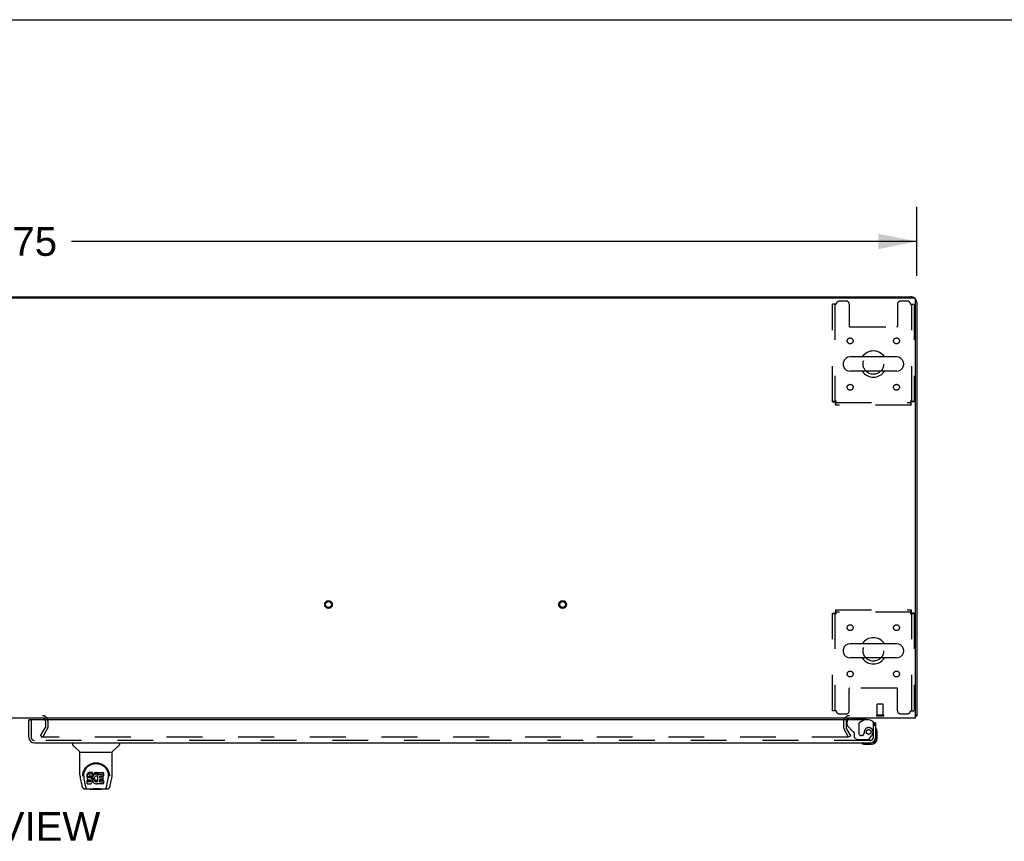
# Model space of a CAD drawing. Header units: inches. Extents: x 0 to 278, y 0 to 180.
# Tile 71 of 78: x 97 to 139, y 145 to 180. Entities that reach past the tile are written whole.
import ezdxf

# ---------------------------------------------------------------- set-up
doc = ezdxf.new("R2010")
doc.units = ezdxf.units.IN
doc.header["$LTSCALE"] = 15.310625
doc.header["$MEASUREMENT"] = 0
doc.linetypes.add('HIDDEN', pattern=[0.2, 0.1, -0.1])
doc.layers.get('0').update_dxf_attribs({"linetype": 'CONTINUOUS'})
for name, color, linetype in [('DEFAULT_2', 8, 'HIDDEN'), ('DIMENSIONS', 7, 'CONTINUOUS'), ('RIGHTHAND_DOOR_ASSEMBLY', 7, 'CONTINUOUS')]:
    doc.layers.add(name, color=color, linetype=linetype)
doc.styles.get("Standard").update_dxf_attribs({"font": 'arial.ttf'})
doc.dimstyles.new('DIMSTYLE_1', dxfattribs={"dimtxt": 1.228125, "dimasz": 1.6375, "dimexe": 0.09, "dimexo": 0.07, "dimgap": 0.0375, "dimtad": 0, "dimtih": 1, "dimtoh": 1, "dimzin": 4, "dimdsep": 46, "dimtxsty": 'Standard', "dimblk": '_FILLED', "dimblk1": '_FILLED', "dimblk2": '_FILLED', "dimcen": 0.09, "dimadec": 3, "dimazin": 1, "dimtfac": 1, "dimtdec": 3, "dimtofl": 0, "dimtmove": 0, "dimatfit": 3, "dimldrblk": '_FILLED', "dimfxl": 0, "dimtolj": 1, "dimtzin": 4, "dimarcsym": 0})

# ---------------------------------------------------------------- blocks, each defined once
blk = doc.blocks.new('_FILLED')
at = {"color": 0, "linetype": 'ByBlock'}
blk.add_solid([(0, 0), (-1, 0.2), (-1, -0.2)], dxfattribs=at)
blk = doc.blocks.new('*D1')
at = {"layer": 'DIMENSIONS', "color": 2, "linetype": 'Continuous'}
for p, q in [((57.697, 169.189), (57.697, 172.126)), ((135.447, 169.189), (135.447, 172.126)), ((57.697, 170.652), (93.812, 170.652)), ((135.447, 170.652), (99.332, 170.652))]:
    blk.add_line(p, q, dxfattribs=at)
at = {"layer": 'DIMENSIONS', "color": 2, "linetype": 'Continuous', "xscale": 1.6375, "yscale": 1.6375, "zscale": 1.6375, "rotation": 180}
blk.add_blockref('_FILLED', (57.697, 170.652), dxfattribs=at)
at = {"layer": 'DIMENSIONS', "color": 2, "linetype": 'Continuous', "xscale": 1.6375, "yscale": 1.6375, "zscale": 1.6375}
blk.add_blockref('_FILLED', (135.447, 170.652), dxfattribs=at)
at = {"layer": 'DIMENSIONS', "color": 2, "linetype": 'Continuous', "insert": (96.572, 171.266), "char_height": 1.2281, "width": 4.29159, "attachment_point": 2, "line_spacing_factor": 0.9}
blk.add_mtext('77.75', dxfattribs=at)

msp = doc.modelspace()

# ---------------------------------------------------------------- linework, layer by layer
at = {"color": 7, "linetype": 'Continuous'}
for p, q in [((0, 180.125), (278.375, 180.125)), ((65.197, 168.289), (127.947, 168.289)), ((127.947, 168.289), (127.947, 168.237)), ((132.305, 165.458), (132.305, 165.37)), ((134.58, 165.72), (132.605, 165.72)), ((134.88, 165.458), (134.88, 165.37)), ((134.58, 165.108), (132.605, 165.108)), ((132.305, 153.208), (132.305, 153.12)), ((134.58, 153.47), (132.605, 153.47)), ((134.88, 153.208), (134.88, 153.12)), ((134.58, 152.858), (132.605, 152.858)), ((135.395, 150.393), (135.447, 150.393))]:
    msp.add_line(p, q, dxfattribs=at)
at = {"color": 3, "linetype": 'Continuous'}
for p, q in [((127.947, 168.289), (135.2, 168.289)), ((57.809, 168.237), (135.335, 168.237)), ((135.395, 150.289), (135.395, 168.177)), ((135.447, 168.042), (135.447, 150.393)), ((135.395, 150.289), (57.749, 150.289))]:
    msp.add_line(p, q, dxfattribs=at)
for points in [[(135.395, 150.373), (135.395, 150.373), (135.399, 150.374), (135.403, 150.375), (135.407, 150.376), (135.411, 150.377)], [(135.411, 150.377), (135.419, 150.379), (135.423, 150.379), (135.426, 150.38), (135.429, 150.381), (135.432, 150.382), (135.435, 150.383), (135.438, 150.383), (135.44, 150.384), (135.442, 150.385), (135.443, 150.387), (135.445, 150.388), (135.446, 150.389), (135.446, 150.39), (135.447, 150.391), (135.447, 150.393)]]:
    msp.add_lwpolyline(points, dxfattribs=at)
for centre, radius, start, end in [((135.2, 168.042), 0.246, 50.5601, 90), ((135.335, 168.177), 0.06, 0, 90), ((135.2, 168.042), 0.246, 0, 39.4399), ((98.103, 150.174), 0.115, 18.0169, 64.8219), ((132.568, 150.146), 0.142, 90, 153.5334)]:
    msp.add_arc(centre, radius, start, end, dxfattribs=at)
at = {"color": 7, "linetype": 'Continuous'}
for centre, radius, start, end in [((133.593, 165.414), 0.562, 32.9567, 147.0433), ((132.449, 165.458), 0.144, 164.3697, 180), ((132.449, 165.37), 0.144, 180, 195.6303), ((132.605, 165.414), 0.306, 90, 164.3697), ((132.605, 165.414), 0.306, 195.6303, 270), ((134.58, 165.414), 0.306, 15.6303, 90), ((134.58, 165.414), 0.306, 270, 344.3697), ((134.737, 165.458), 0.144, 0, 15.6303), ((134.737, 165.37), 0.144, 344.3697, 360), ((133.593, 165.414), 0.562, 212.956, 327.044), ((133.593, 153.164), 0.562, 32.9567, 147.0433), ((132.449, 153.208), 0.144, 164.3697, 180), ((132.449, 153.12), 0.144, 180, 195.6303), ((132.605, 153.164), 0.306, 90, 164.3697), ((134.58, 153.164), 0.306, 15.6303, 90), ((134.737, 153.208), 0.144, 0, 15.6303), ((134.737, 153.12), 0.144, 344.3697, 360), ((132.605, 153.164), 0.306, 195.6303, 270), ((133.593, 153.164), 0.562, 212.956, 327.044), ((134.58, 153.164), 0.306, 270, 344.3697)]:
    msp.add_arc(centre, radius, start, end, dxfattribs=at)
at = {"layer": 'DEFAULT_2', "color": 8, "linetype": 'HIDDEN'}
for p, q in [((132.01, 167.976), (131.843, 167.976)), ((131.843, 163.798), (131.843, 167.976)), ((131.947, 167.976), (131.947, 163.798)), ((132.437, 168.101), (132.135, 168.101)), ((132.562, 167.976), (132.562, 167.031)), ((134.624, 167.976), (134.624, 167.031)), ((135.051, 168.101), (134.749, 168.101)), ((135.176, 167.976), (135.343, 167.976)), ((135.239, 163.798), (135.239, 167.976)), ((135.343, 167.976), (135.343, 163.798)), ((132.592, 167.001), (134.594, 167.001)), ((131.843, 163.798), (131.947, 163.798)), ((131.977, 163.768), (135.209, 163.768)), ((131.977, 163.664), (131.977, 163.768)), ((135.209, 163.664), (131.977, 163.664)), ((135.209, 163.664), (135.209, 163.768)), ((135.343, 163.798), (135.239, 163.798)), ((131.977, 154.914), (135.209, 154.914)), ((131.977, 154.914), (131.977, 154.81)), ((135.209, 154.81), (131.977, 154.81)), ((135.209, 154.914), (135.209, 154.81)), ((131.843, 154.78), (131.947, 154.78)), ((131.843, 150.601), (131.843, 154.78)), ((131.947, 154.78), (131.947, 150.601)), ((135.343, 154.78), (135.239, 154.78)), ((135.239, 150.601), (135.239, 154.78)), ((135.343, 154.78), (135.343, 150.601)), ((132.562, 150.601), (132.562, 151.546)), ((134.594, 151.576), (132.592, 151.576)), ((134.624, 150.601), (134.624, 151.546)), ((132.01, 150.601), (131.843, 150.601)), ((133.76, 150.436), (133.76, 150.883)), ((133.77, 150.893), (133.998, 150.893)), ((134.008, 150.436), (134.008, 150.883)), ((135.176, 150.601), (135.343, 150.601)), ((95.041, 150.393), (98.103, 150.393)), ((98.218, 150.174), (98.218, 149.885)), ((98.322, 150.174), (98.322, 149.885)), ((132.135, 150.476), (132.437, 150.476)), ((133.742, 150.436), (134.026, 150.436)), ((133.742, 150.393), (134.026, 150.393)), ((134.749, 150.476), (135.051, 150.476)), ((98.017, 149.528), (98.213, 149.868)), ((98.107, 149.476), (98.303, 149.816)), ((132.322, 150.146), (132.322, 149.885)), ((132.536, 149.476), (132.34, 149.816)), ((132.426, 150.146), (132.426, 149.885)), ((132.626, 149.528), (132.43, 149.868)), ((98.107, 149.476), (98.017, 149.528)), ((132.49, 149.476), (98.04, 149.476)), ((132.626, 149.528), (132.536, 149.476))]:
    msp.add_line(p, q, dxfattribs=at)
for points in [[(132.01, 163.831), (131.991, 163.829), (131.973, 163.826), (131.955, 163.824), (131.937, 163.822), (131.921, 163.819), (131.906, 163.817), (131.892, 163.814), (131.879, 163.812), (131.868, 163.81), (131.859, 163.807), (131.852, 163.805), (131.847, 163.803), (131.844, 163.8), (131.843, 163.798)], [(132.01, 163.831), (132.003, 163.829), (131.996, 163.826), (131.989, 163.824), (131.982, 163.822), (131.976, 163.819), (131.971, 163.817), (131.965, 163.814), (131.961, 163.812), (131.956, 163.81), (131.953, 163.807), (131.95, 163.805), (131.948, 163.803), (131.947, 163.8), (131.947, 163.798)], [(131.977, 163.768), (131.979, 163.768), (131.982, 163.77), (131.984, 163.771), (131.986, 163.774), (131.989, 163.778), (131.991, 163.782), (131.993, 163.786), (131.996, 163.792), (131.998, 163.797), (132, 163.804), (132.003, 163.81), (132.005, 163.817), (132.007, 163.824), (132.01, 163.831)], [(131.977, 163.664), (131.979, 163.665), (131.982, 163.668), (131.984, 163.673), (131.986, 163.68), (131.989, 163.69), (131.991, 163.7), (131.993, 163.713), (131.996, 163.727), (131.998, 163.742), (132, 163.758), (132.003, 163.776), (132.005, 163.794), (132.007, 163.812), (132.01, 163.831)], [(135.343, 163.798), (135.342, 163.8), (135.339, 163.803), (135.333, 163.805), (135.326, 163.807), (135.317, 163.81), (135.306, 163.812), (135.294, 163.814), (135.28, 163.817), (135.265, 163.819), (135.248, 163.822), (135.231, 163.824), (135.213, 163.826), (135.195, 163.829), (135.176, 163.831)], [(135.176, 163.831), (135.178, 163.824), (135.181, 163.817), (135.183, 163.81), (135.185, 163.804), (135.188, 163.797), (135.19, 163.792), (135.192, 163.786), (135.195, 163.782), (135.197, 163.778), (135.199, 163.774), (135.202, 163.771), (135.204, 163.77), (135.206, 163.768), (135.209, 163.768)], [(135.239, 163.798), (135.238, 163.8), (135.237, 163.803), (135.235, 163.805), (135.233, 163.807), (135.229, 163.81), (135.225, 163.812), (135.22, 163.814), (135.215, 163.817), (135.209, 163.819), (135.203, 163.822), (135.197, 163.824), (135.19, 163.826), (135.183, 163.829), (135.176, 163.831)], [(135.176, 163.831), (135.178, 163.812), (135.181, 163.794), (135.183, 163.776), (135.185, 163.758), (135.188, 163.742), (135.19, 163.727), (135.192, 163.713), (135.195, 163.7), (135.197, 163.69), (135.199, 163.68), (135.202, 163.673), (135.204, 163.668), (135.206, 163.665), (135.209, 163.664)], [(132.01, 154.747), (132.007, 154.766), (132.005, 154.784), (132.003, 154.802), (132, 154.819), (131.998, 154.836), (131.996, 154.851), (131.993, 154.865), (131.991, 154.878), (131.989, 154.888), (131.986, 154.897), (131.984, 154.905), (131.982, 154.91), (131.979, 154.913), (131.977, 154.914)], [(132.01, 154.747), (132.007, 154.754), (132.005, 154.761), (132.003, 154.768), (132, 154.774), (131.998, 154.78), (131.996, 154.786), (131.993, 154.792), (131.991, 154.796), (131.989, 154.8), (131.986, 154.804), (131.984, 154.806), (131.982, 154.808), (131.979, 154.81), (131.977, 154.81)], [(135.209, 154.914), (135.206, 154.913), (135.204, 154.91), (135.202, 154.905), (135.199, 154.897), (135.197, 154.888), (135.195, 154.878), (135.192, 154.865), (135.19, 154.851), (135.188, 154.836), (135.185, 154.819), (135.183, 154.802), (135.181, 154.784), (135.178, 154.766), (135.176, 154.747)], [(135.209, 154.81), (135.206, 154.81), (135.204, 154.808), (135.202, 154.806), (135.199, 154.804), (135.197, 154.8), (135.195, 154.796), (135.192, 154.792), (135.19, 154.786), (135.188, 154.78), (135.185, 154.774), (135.183, 154.768), (135.181, 154.761), (135.178, 154.754), (135.176, 154.747)], [(131.843, 154.78), (131.844, 154.778), (131.847, 154.775), (131.852, 154.773), (131.859, 154.771), (131.868, 154.768), (131.879, 154.766), (131.892, 154.763), (131.906, 154.761), (131.921, 154.759), (131.937, 154.756), (131.955, 154.754), (131.973, 154.752), (131.991, 154.749), (132.01, 154.747)], [(131.947, 154.78), (131.947, 154.778), (131.948, 154.775), (131.95, 154.773), (131.953, 154.771), (131.956, 154.768), (131.961, 154.766), (131.965, 154.763), (131.971, 154.761), (131.976, 154.759), (131.982, 154.756), (131.989, 154.754), (131.996, 154.752), (132.003, 154.749), (132.01, 154.747)], [(135.176, 154.747), (135.195, 154.749), (135.213, 154.752), (135.231, 154.754), (135.248, 154.756), (135.265, 154.759), (135.28, 154.761), (135.294, 154.763), (135.306, 154.766), (135.317, 154.768), (135.326, 154.771), (135.333, 154.773), (135.339, 154.775), (135.342, 154.778), (135.343, 154.78)], [(135.176, 154.747), (135.183, 154.749), (135.19, 154.752), (135.197, 154.754), (135.203, 154.756), (135.209, 154.759), (135.215, 154.761), (135.22, 154.763), (135.225, 154.766), (135.229, 154.768), (135.233, 154.771), (135.235, 154.773), (135.237, 154.775), (135.238, 154.778), (135.239, 154.78)], [(132.51, 149.494), (132.51, 149.492), (132.51, 149.49), (132.509, 149.488), (132.508, 149.486), (132.507, 149.485), (132.506, 149.483), (132.504, 149.482), (132.503, 149.48), (132.501, 149.479), (132.499, 149.478), (132.497, 149.477), (132.495, 149.477), (132.493, 149.477), (132.49, 149.476)], [(132.508, 149.502), (132.509, 149.5), (132.51, 149.498), (132.51, 149.496), (132.51, 149.494), (132.51, 149.494)]]:
    msp.add_lwpolyline(points, dxfattribs=at)
for centre, radius in [((132.603, 166.404), 0.125), ((134.582, 166.404), 0.125), ((133.593, 165.414), 0.438), ((132.603, 164.424), 0.125), ((134.582, 164.424), 0.125), ((110.315, 155.143), 0.164), ((110.315, 155.143), 0.124), ((120.315, 155.143), 0.164), ((120.315, 155.143), 0.124), ((132.603, 154.154), 0.125), ((134.582, 154.154), 0.125), ((133.593, 153.164), 0.438), ((132.603, 152.174), 0.125), ((134.582, 152.174), 0.125)]:
    msp.add_circle(centre, radius, dxfattribs=at)
for centre, radius, start, end in [((132.135, 167.976), 0.125, 90, 180), ((132.437, 167.976), 0.125, 0, 90), ((134.749, 167.976), 0.125, 90, 180), ((135.051, 167.976), 0.125, 0, 90), ((132.592, 167.031), 0.03, 180, 270), ((134.594, 167.031), 0.03, 270, 360), ((132.592, 151.546), 0.03, 90, 180), ((134.594, 151.546), 0.03, 0, 90), ((132.135, 150.601), 0.125, 180, 270), ((132.437, 150.601), 0.125, 270, 360), ((133.77, 150.883), 0.01, 90, 180), ((133.998, 150.883), 0.01, 0, 90), ((134.749, 150.601), 0.125, 180, 270), ((135.051, 150.601), 0.125, 270, 360), ((98.103, 150.174), 0.219, 0, 90), ((98.103, 150.174), 0.115, 64.8219, 90), ((98.103, 150.174), 0.115, 0, 18.0169), ((132.568, 150.146), 0.246, 90, 180), ((132.568, 150.146), 0.142, 153.5334, 180), ((133.742, 150.414), 0.0215, 90, 270), ((134.026, 150.414), 0.0215, 270, 90), ((98.185, 149.885), 0.033, 330, 360), ((98.185, 149.885), 0.137, 330, 360), ((132.459, 149.885), 0.137, 180, 210), ((132.459, 149.885), 0.033, 180, 210)]:
    msp.add_arc(centre, radius, start, end, dxfattribs=at)
at = {"layer": 'RIGHTHAND_DOOR_ASSEMBLY', "color": 7, "linetype": 'Continuous'}
for p, q in [((97.571, 150.21), (97.509, 150.21)), ((133.186, 150.21), (133.255, 150.25)), ((133.255, 150.289), (133.255, 150.25)), ((133.621, 150.085), (133.697, 150.085)), ((133.697, 149.434), (133.697, 149.477)), ((133.757, 149.69), (133.754, 149.728)), ((133.757, 149.434), (133.757, 149.69)), ((99.38, 149.231), (99.38, 149.169)), ((99.69, 148.843), (99.392, 149.141)), ((101.079, 148.843), (101.377, 149.141)), ((101.388, 149.231), (101.388, 149.169)), ((133.2, 149.174), (133.237, 149.171)), ((133.237, 149.171), (133.494, 149.171)), ((133.45, 149.231), (133.494, 149.231)), ((99.695, 148.837), (101.073, 148.837)), ((99.695, 147.865), (99.695, 148.837)), ((101.073, 147.866), (101.073, 148.837)), ((99.71, 147.722), (99.776, 147.417)), ((99.813, 147.811), (99.813, 147.81)), ((99.821, 147.897), (99.819, 147.833)), ((99.857, 147.824), (99.857, 147.8)), ((99.867, 147.702), (99.924, 147.41)), ((100, 147.869), (99.998, 147.845)), ((99.998, 147.778), (99.998, 147.845)), ((100, 147.802), (99.998, 147.778)), ((99.998, 147.778), (99.999, 147.754)), ((99.999, 147.754), (100.003, 147.731)), ((100.005, 147.892), (100, 147.869)), ((100, 147.802), (100, 147.869)), ((100.005, 147.825), (100, 147.802)), ((100.003, 147.731), (100.011, 147.709)), ((100.014, 147.915), (100.005, 147.892)), ((100.005, 147.825), (100.005, 147.892)), ((100.014, 147.848), (100.005, 147.825)), ((100.011, 147.709), (100.024, 147.689)), ((100.028, 147.934), (100.014, 147.915)), ((100.014, 147.848), (100.014, 147.915)), ((100.028, 147.868), (100.014, 147.848)), ((100.024, 147.689), (100.04, 147.671)), ((100.037, 147.942), (100.028, 147.934)), ((100.028, 147.868), (100.028, 147.934)), ((100.037, 147.876), (100.028, 147.868)), ((100.046, 147.949), (100.037, 147.942)), ((100.037, 147.876), (100.037, 147.942)), ((100.046, 147.882), (100.037, 147.876)), ((100.04, 147.671), (100.06, 147.658)), ((100.068, 147.959), (100.046, 147.949)), ((100.046, 147.882), (100.046, 147.949)), ((100.068, 147.892), (100.046, 147.882)), ((100.06, 147.658), (100.071, 147.654)), ((100.091, 147.966), (100.068, 147.959)), ((100.068, 147.892), (100.068, 147.959)), ((100.091, 147.899), (100.068, 147.892)), ((100.069, 147.767), (100.07, 147.782)), ((100.07, 147.759), (100.069, 147.767)), ((100.07, 147.782), (100.072, 147.797)), ((100.07, 147.759), (100.07, 147.782)), ((100.072, 147.752), (100.07, 147.759)), ((100.071, 147.654), (100.083, 147.652)), ((100.072, 147.797), (100.075, 147.803)), ((100.072, 147.752), (100.072, 147.797)), ((100.077, 147.746), (100.072, 147.752)), ((100.075, 147.803), (100.081, 147.808)), ((100.077, 147.746), (100.077, 147.805)), ((100.083, 147.742), (100.077, 147.746)), ((100.081, 147.808), (100.095, 147.813)), ((100.083, 147.808), (100.082, 147.809)), ((100.097, 147.804), (100.083, 147.808)), ((100.083, 147.742), (100.083, 147.808)), ((100.097, 147.738), (100.083, 147.742)), ((100.083, 147.652), (100.131, 147.651)), ((100.231, 147.966), (100.091, 147.966)), ((100.091, 147.899), (100.091, 147.966)), ((100.231, 147.899), (100.091, 147.899)), ((100.095, 147.813), (100.11, 147.814)), ((100.121, 147.805), (100.097, 147.804)), ((100.097, 147.738), (100.097, 147.804)), ((100.121, 147.738), (100.097, 147.738)), ((100.11, 147.814), (100.223, 147.814)), ((100.145, 147.804), (100.121, 147.805)), ((100.121, 147.738), (100.121, 147.805)), ((100.145, 147.737), (100.121, 147.738)), ((100.131, 147.651), (100.138, 147.651)), ((100.138, 147.651), (100.145, 147.648)), ((100.169, 147.799), (100.145, 147.804)), ((100.145, 147.737), (100.145, 147.804)), ((100.169, 147.732), (100.145, 147.737)), ((100.18, 147.794), (100.169, 147.799)), ((100.169, 147.732), (100.169, 147.799)), ((100.18, 147.727), (100.169, 147.732)), ((100.19, 147.787), (100.18, 147.794)), ((100.18, 147.727), (100.18, 147.794)), ((100.19, 147.72), (100.18, 147.727)), ((100.207, 147.77), (100.19, 147.787)), ((100.19, 147.72), (100.19, 147.787)), ((100.207, 147.703), (100.19, 147.72)), ((100.22, 147.75), (100.207, 147.77)), ((100.207, 147.703), (100.207, 147.77)), ((100.22, 147.683), (100.207, 147.703)), ((100.229, 147.728), (100.22, 147.75)), ((100.22, 147.683), (100.22, 147.75)), ((100.229, 147.661), (100.22, 147.683)), ((100.223, 147.814), (100.229, 147.814)), ((100.229, 147.814), (100.23, 147.82)), ((100.23, 147.724), (100.229, 147.728)), ((100.229, 147.661), (100.229, 147.728)), ((100.236, 147.638), (100.229, 147.661)), ((100.23, 147.82), (100.232, 147.833)), ((100.235, 147.802), (100.23, 147.758)), ((100.23, 147.691), (100.23, 147.758)), ((100.235, 147.735), (100.23, 147.691)), ((100.23, 147.691), (100.231, 147.669)), ((100.232, 147.923), (100.231, 147.966)), ((100.231, 147.899), (100.231, 147.966)), ((100.232, 147.856), (100.231, 147.899)), ((100.231, 147.669), (100.234, 147.646)), ((100.232, 147.856), (100.232, 147.923)), ((100.232, 147.833), (100.232, 147.856)), ((100.239, 147.824), (100.235, 147.802)), ((100.235, 147.735), (100.235, 147.802)), ((100.239, 147.757), (100.235, 147.735)), ((100.245, 147.845), (100.239, 147.824)), ((100.239, 147.757), (100.239, 147.824)), ((100.245, 147.779), (100.239, 147.757)), ((100.254, 147.866), (100.245, 147.845)), ((100.245, 147.779), (100.245, 147.845)), ((100.254, 147.799), (100.245, 147.779)), ((100.265, 147.885), (100.254, 147.866)), ((100.254, 147.799), (100.254, 147.866)), ((100.265, 147.819), (100.254, 147.799)), ((100.277, 147.904), (100.265, 147.885)), ((100.265, 147.819), (100.265, 147.885)), ((100.277, 147.837), (100.265, 147.819)), ((100.292, 147.92), (100.277, 147.904)), ((100.277, 147.837), (100.277, 147.904)), ((100.292, 147.854), (100.277, 147.837)), ((100.308, 147.936), (100.292, 147.92)), ((100.292, 147.854), (100.292, 147.92)), ((100.308, 147.869), (100.292, 147.854)), ((100.304, 147.733), (100.3, 147.706)), ((100.3, 147.706), (100.3, 147.68)), ((100.3, 147.68), (100.301, 147.666)), ((100.301, 147.666), (100.301, 147.706)), ((100.301, 147.666), (100.304, 147.654)), ((100.303, 147.726), (100.304, 147.72)), ((100.308, 147.746), (100.304, 147.733)), ((100.304, 147.72), (100.314, 147.696)), ((100.304, 147.654), (100.304, 147.72)), ((100.304, 147.654), (100.314, 147.629)), ((100.327, 147.949), (100.308, 147.936)), ((100.308, 147.869), (100.308, 147.936)), ((100.327, 147.882), (100.308, 147.869)), ((100.313, 147.758), (100.308, 147.746)), ((100.327, 147.781), (100.313, 147.758)), ((100.314, 147.696), (100.328, 147.672)), ((100.314, 147.629), (100.314, 147.696)), ((100.347, 147.957), (100.327, 147.949)), ((100.327, 147.882), (100.327, 147.949)), ((100.347, 147.891), (100.327, 147.882)), ((100.336, 147.791), (100.327, 147.781)), ((100.328, 147.672), (100.336, 147.662)), ((100.328, 147.606), (100.328, 147.672)), ((100.346, 147.799), (100.336, 147.791)), ((100.336, 147.662), (100.347, 147.653)), ((100.336, 147.596), (100.336, 147.662)), ((100.371, 147.809), (100.346, 147.799)), ((100.369, 147.962), (100.347, 147.957)), ((100.347, 147.891), (100.347, 147.957)), ((100.369, 147.896), (100.347, 147.891)), ((100.347, 147.653), (100.358, 147.646)), ((100.347, 147.587), (100.347, 147.653)), ((100.391, 147.965), (100.369, 147.962)), ((100.369, 147.896), (100.369, 147.962)), ((100.391, 147.898), (100.369, 147.896)), ((100.384, 147.813), (100.371, 147.809)), ((100.398, 147.812), (100.384, 147.813)), ((100.391, 147.965), (100.414, 147.964)), ((100.391, 147.898), (100.391, 147.965)), ((100.414, 147.897), (100.391, 147.898)), ((100.411, 147.809), (100.398, 147.812)), ((100.423, 147.804), (100.411, 147.809)), ((100.425, 147.962), (100.414, 147.964)), ((100.414, 147.897), (100.414, 147.964)), ((100.425, 147.896), (100.414, 147.897)), ((100.423, 147.644), (100.435, 147.65)), ((100.435, 147.959), (100.425, 147.962)), ((100.425, 147.896), (100.425, 147.962)), ((100.435, 147.892), (100.425, 147.896)), ((100.455, 147.875), (100.429, 147.807)), ((100.454, 147.947), (100.435, 147.959)), ((100.435, 147.892), (100.435, 147.959)), ((100.454, 147.88), (100.435, 147.892)), ((100.435, 147.65), (100.446, 147.657)), ((100.435, 147.583), (100.435, 147.65)), ((100.446, 147.657), (100.446, 147.591)), ((100.452, 147.656), (100.464, 147.639)), ((100.454, 147.947), (100.454, 147.88)), ((100.456, 147.943), (100.456, 147.88)), ((100.464, 147.964), (100.701, 147.964)), ((100.464, 147.572), (100.464, 147.964)), ((100.464, 147.897), (100.701, 147.897)), ((100.534, 147.809), (100.534, 147.742)), ((100.535, 147.651), (100.535, 147.573)), ((100.701, 147.814), (100.539, 147.814)), ((100.539, 147.804), (100.67, 147.804)), ((100.539, 147.737), (100.67, 147.737)), ((100.67, 147.655), (100.54, 147.655)), ((100.674, 147.8), (100.674, 147.66)), ((100.705, 147.959), (100.705, 147.818)), ((100.845, 147.41), (100.901, 147.699)), ((100.901, 147.699), (100.902, 147.703)), ((100.948, 147.897), (100.949, 147.833)), ((100.955, 147.81), (100.955, 147.811)), ((100.993, 147.417), (101.058, 147.722)), ((99.9, 147.262), (100.126, 147.262)), ((99.934, 147.341), (99.941, 147.341)), ((99.944, 147.335), (99.943, 147.336)), ((99.986, 147.262), (99.98, 147.262)), ((99.986, 147.262), (99.985, 147.262)), ((100.001, 147.493), (100.001, 147.634)), ((100.064, 147.639), (100.005, 147.639)), ((100.005, 147.572), (100.005, 147.639)), ((100.064, 147.572), (100.005, 147.572)), ((100.006, 147.488), (100.15, 147.488)), ((100.125, 147.64), (100.064, 147.639)), ((100.064, 147.572), (100.064, 147.639)), ((100.125, 147.573), (100.064, 147.572)), ((100.14, 147.641), (100.125, 147.64)), ((100.125, 147.573), (100.125, 147.64)), ((100.14, 147.574), (100.125, 147.573)), ((100.146, 147.243), (100.126, 147.263)), ((100.147, 147.644), (100.14, 147.641)), ((100.14, 147.574), (100.14, 147.641)), ((100.147, 147.577), (100.14, 147.574)), ((100.145, 147.648), (100.151, 147.644)), ((100.622, 147.243), (100.146, 147.243)), ((100.149, 147.646), (100.147, 147.644)), ((100.147, 147.577), (100.147, 147.644)), ((100.152, 147.583), (100.147, 147.577)), ((100.15, 147.488), (100.162, 147.489)), ((100.151, 147.644), (100.156, 147.638)), ((100.152, 147.583), (100.152, 147.642)), ((100.162, 147.595), (100.152, 147.583)), ((100.156, 147.638), (100.163, 147.624)), ((100.162, 147.595), (100.162, 147.626)), ((100.164, 147.602), (100.162, 147.595)), ((100.162, 147.489), (100.173, 147.493)), ((100.163, 147.624), (100.165, 147.609)), ((100.164, 147.602), (100.164, 147.614)), ((100.165, 147.609), (100.164, 147.602)), ((100.173, 147.493), (100.192, 147.507)), ((100.192, 147.507), (100.209, 147.524)), ((100.209, 147.524), (100.216, 147.534)), ((100.216, 147.534), (100.222, 147.545)), ((100.222, 147.545), (100.23, 147.567)), ((100.23, 147.567), (100.236, 147.59)), ((100.234, 147.646), (100.239, 147.625)), ((100.238, 147.614), (100.236, 147.638)), ((100.236, 147.59), (100.238, 147.614)), ((100.238, 147.614), (100.238, 147.629)), ((100.239, 147.625), (100.246, 147.604)), ((100.246, 147.604), (100.267, 147.564)), ((100.267, 147.564), (100.28, 147.546)), ((100.28, 147.546), (100.295, 147.529)), ((100.295, 147.529), (100.311, 147.514)), ((100.311, 147.514), (100.329, 147.5)), ((100.314, 147.629), (100.328, 147.606)), ((100.328, 147.606), (100.336, 147.596)), ((100.329, 147.5), (100.339, 147.495)), ((100.336, 147.596), (100.347, 147.587)), ((100.339, 147.495), (100.349, 147.492)), ((100.347, 147.587), (100.358, 147.579)), ((100.349, 147.492), (100.371, 147.486)), ((100.358, 147.646), (100.37, 147.641)), ((100.358, 147.579), (100.358, 147.646)), ((100.358, 147.579), (100.37, 147.574)), ((100.37, 147.641), (100.383, 147.639)), ((100.37, 147.574), (100.37, 147.641)), ((100.37, 147.574), (100.383, 147.572)), ((100.371, 147.486), (100.393, 147.484)), ((100.383, 147.639), (100.397, 147.638)), ((100.383, 147.572), (100.383, 147.639)), ((100.383, 147.572), (100.397, 147.572)), ((100.393, 147.484), (100.415, 147.487)), ((100.397, 147.638), (100.41, 147.64)), ((100.397, 147.572), (100.397, 147.638)), ((100.397, 147.572), (100.41, 147.574)), ((100.41, 147.64), (100.423, 147.644)), ((100.41, 147.574), (100.41, 147.64)), ((100.41, 147.574), (100.423, 147.578)), ((100.415, 147.487), (100.436, 147.493)), ((100.423, 147.578), (100.423, 147.644)), ((100.423, 147.578), (100.435, 147.583)), ((100.435, 147.583), (100.446, 147.591)), ((100.436, 147.493), (100.455, 147.505)), ((100.452, 147.589), (100.464, 147.572)), ((100.466, 147.505), (100.455, 147.505)), ((100.455, 147.505), (100.455, 147.505)), ((100.466, 147.492), (100.466, 147.505)), ((100.702, 147.488), (100.47, 147.488)), ((100.54, 147.636), (100.702, 147.636)), ((100.54, 147.569), (100.702, 147.569)), ((100.622, 147.243), (100.643, 147.263)), ((100.642, 147.262), (100.869, 147.262)), ((100.706, 147.631), (100.706, 147.492)), ((100.784, 147.262), (100.783, 147.262)), ((100.825, 147.335), (100.825, 147.336)), ((100.827, 147.341), (100.834, 147.341))]:
    msp.add_line(p, q, dxfattribs=at)
at = {"layer": 'RIGHTHAND_DOOR_ASSEMBLY', "color": 3, "linetype": 'Continuous'}
for p, q in [((97.509, 149.477), (97.509, 150.21)), ((133.405, 150.21), (97.571, 150.21)), ((133.697, 149.477), (133.697, 150.085)), ((97.756, 149.231), (133.45, 149.231))]:
    msp.add_line(p, q, dxfattribs=at)
at = {"layer": 'RIGHTHAND_DOOR_ASSEMBLY', "color": 8, "linetype": 'HIDDEN'}
for p, q in [((97.613, 150.21), (97.613, 149.477)), ((132.625, 150.289), (133.255, 150.289)), ((133.017, 150.112), (133.186, 150.21)), ((132.468, 150.009), (132.468, 150.132)), ((132.716, 149.719), (132.497, 149.939)), ((132.967, 150.025), (132.967, 149.646)), ((133.593, 150.085), (133.621, 150.085)), ((133.593, 149.477), (133.593, 150.085)), ((133.45, 149.335), (97.756, 149.335)), ((132.775, 149.661), (132.775, 149.482)), ((132.775, 149.482), (132.901, 149.356)), ((133.352, 149.356), (132.901, 149.356)), ((133.098, 149.548), (133.065, 149.548)), ((133.196, 149.646), (133.196, 149.635)), ((133.417, 149.39), (133.518, 149.534))]:
    msp.add_line(p, q, dxfattribs=at)
at = {"layer": 'RIGHTHAND_DOOR_ASSEMBLY', "color": 7, "linetype": 'Continuous'}
for points in [[(99.814, 147.823), (99.816, 147.865), (99.823, 147.914), (99.834, 147.961), (99.848, 148.006), (99.865, 148.047), (99.885, 148.087), (99.907, 148.124), (99.932, 148.159), (99.959, 148.191), (99.989, 148.222), (100.02, 148.25), (100.054, 148.276), (100.09, 148.299), (100.127, 148.32), (100.167, 148.338), (100.208, 148.353), (100.251, 148.365), (100.295, 148.374), (100.34, 148.379), (100.385, 148.381), (100.43, 148.379), (100.474, 148.374), (100.518, 148.365), (100.561, 148.353), (100.602, 148.338), (100.642, 148.32), (100.679, 148.299), (100.715, 148.275), (100.749, 148.25), (100.78, 148.221), (100.81, 148.191), (100.837, 148.158), (100.862, 148.123), (100.884, 148.086), (100.904, 148.047), (100.921, 148.005), (100.935, 147.96), (100.946, 147.914), (100.953, 147.864), (100.955, 147.823)], [(99.857, 147.824), (99.858, 147.844), (99.859, 147.868), (99.862, 147.892), (99.866, 147.916), (99.87, 147.939), (99.876, 147.962), (99.883, 147.985), (99.89, 148.007), (99.899, 148.029), (99.908, 148.05), (99.919, 148.07), (99.93, 148.09), (99.941, 148.109), (99.953, 148.127), (99.966, 148.144), (99.979, 148.161), (99.993, 148.176), (100.007, 148.191), (100.021, 148.205), (100.036, 148.219), (100.051, 148.232), (100.066, 148.244), (100.082, 148.255), (100.097, 148.265), (100.113, 148.275), (100.129, 148.284), (100.145, 148.293), (100.161, 148.301), (100.176, 148.308), (100.192, 148.314), (100.208, 148.32), (100.224, 148.326), (100.24, 148.33), (100.256, 148.335), (100.272, 148.338), (100.288, 148.342), (100.304, 148.344), (100.32, 148.347), (100.336, 148.348), (100.352, 148.349), (100.368, 148.35), (100.384, 148.35), (100.399, 148.35), (100.415, 148.35), (100.431, 148.348), (100.447, 148.347), (100.463, 148.344), (100.479, 148.342), (100.495, 148.339), (100.511, 148.335), (100.527, 148.331), (100.543, 148.326), (100.559, 148.321), (100.575, 148.315), (100.591, 148.308), (100.607, 148.301), (100.623, 148.293), (100.639, 148.285), (100.655, 148.276), (100.671, 148.266), (100.686, 148.255), (100.701, 148.244), (100.717, 148.232), (100.732, 148.22), (100.747, 148.206), (100.761, 148.192), (100.775, 148.177), (100.789, 148.161), (100.802, 148.144), (100.815, 148.127), (100.827, 148.109), (100.839, 148.09), (100.85, 148.07), (100.86, 148.05), (100.869, 148.029), (100.878, 148.008), (100.886, 147.985), (100.892, 147.963), (100.898, 147.94), (100.903, 147.916), (100.907, 147.892), (100.909, 147.868), (100.911, 147.844), (100.911, 147.824)], [(99.695, 147.865), (99.696, 147.833), (99.699, 147.793), (99.705, 147.753), (99.71, 147.722)], [(99.813, 147.811), (99.813, 147.815), (99.814, 147.823)], [(99.857, 147.8), (99.858, 147.784), (99.859, 147.756), (99.862, 147.728), (99.867, 147.702)], [(100.902, 147.703), (100.903, 147.706), (100.903, 147.709), (100.904, 147.712), (100.904, 147.715), (100.905, 147.719), (100.905, 147.722), (100.906, 147.725), (100.906, 147.729), (100.907, 147.732), (100.907, 147.736), (100.908, 147.74), (100.908, 147.744), (100.909, 147.748), (100.909, 147.752), (100.909, 147.756), (100.91, 147.76), (100.91, 147.764), (100.91, 147.769), (100.911, 147.774), (100.911, 147.778), (100.911, 147.783), (100.911, 147.788), (100.911, 147.793), (100.911, 147.798), (100.911, 147.824)], [(100.955, 147.823), (100.955, 147.816), (100.955, 147.811)], [(101.058, 147.722), (101.064, 147.752), (101.069, 147.792), (101.072, 147.832), (101.073, 147.866)], [(99.776, 147.417), (99.778, 147.404), (99.783, 147.385), (99.788, 147.369), (99.793, 147.354), (99.799, 147.34), (99.805, 147.328), (99.812, 147.316), (99.819, 147.306), (99.827, 147.296), (99.836, 147.287), (99.846, 147.279), (99.858, 147.273), (99.87, 147.267), (99.883, 147.264), (99.896, 147.263), (99.9, 147.262)], [(99.924, 147.41), (99.926, 147.398), (99.929, 147.384), (99.933, 147.371), (99.936, 147.358), (99.94, 147.345), (99.943, 147.336)], [(99.944, 147.335), (99.949, 147.323), (99.955, 147.31), (99.961, 147.299), (99.968, 147.29), (99.976, 147.282), (99.984, 147.275), (99.993, 147.269), (100.002, 147.265), (100.012, 147.263), (100.02, 147.262)], [(100.005, 147.639), (100.005, 147.639), (100.004, 147.639), (100.004, 147.639), (100.003, 147.638), (100.003, 147.638), (100.003, 147.638), (100.002, 147.638), (100.002, 147.637), (100.002, 147.637), (100.001, 147.636), (100.001, 147.636), (100.001, 147.635), (100.001, 147.635), (100.001, 147.634)], [(100.005, 147.572), (100.005, 147.572), (100.004, 147.572), (100.004, 147.572), (100.003, 147.572), (100.003, 147.571), (100.003, 147.571), (100.002, 147.571), (100.002, 147.57), (100.002, 147.57), (100.001, 147.57), (100.001, 147.569), (100.001, 147.569), (100.001, 147.568), (100.001, 147.567)], [(100.101, 147.262), (100.121, 147.263), (100.143, 147.265), (100.167, 147.267), (100.191, 147.269), (100.217, 147.272), (100.244, 147.275), (100.271, 147.278), (100.3, 147.28), (100.329, 147.282), (100.358, 147.283), (100.387, 147.283), (100.416, 147.283), (100.445, 147.282), (100.474, 147.28), (100.502, 147.278), (100.528, 147.275), (100.555, 147.272), (100.58, 147.269), (100.604, 147.267), (100.626, 147.264), (100.648, 147.263), (100.668, 147.262)], [(100.101, 147.262), (100.123, 147.263), (100.15, 147.265), (100.177, 147.267), (100.234, 147.273)], [(100.234, 147.273), (100.263, 147.276), (100.293, 147.278), (100.323, 147.28), (100.353, 147.281), (100.384, 147.281), (100.414, 147.281), (100.445, 147.28), (100.475, 147.278), (100.505, 147.276), (100.534, 147.273), (100.591, 147.267)], [(100.591, 147.267), (100.619, 147.265), (100.645, 147.263), (100.668, 147.262)], [(100.749, 147.262), (100.756, 147.263), (100.766, 147.265), (100.776, 147.269), (100.785, 147.275), (100.793, 147.282), (100.8, 147.29), (100.807, 147.299), (100.813, 147.31), (100.82, 147.322), (100.825, 147.335)], [(100.825, 147.336), (100.829, 147.345), (100.832, 147.358), (100.836, 147.371), (100.839, 147.384), (100.842, 147.398), (100.845, 147.41)], [(100.869, 147.262), (100.872, 147.263), (100.885, 147.264), (100.898, 147.267), (100.91, 147.272), (100.922, 147.279), (100.932, 147.287), (100.941, 147.296), (100.95, 147.305), (100.957, 147.316), (100.963, 147.327), (100.969, 147.34), (100.975, 147.353), (100.98, 147.369), (100.985, 147.385), (100.99, 147.404), (100.993, 147.417)]]:
    msp.add_lwpolyline(points, dxfattribs=at)
at = {"layer": 'RIGHTHAND_DOOR_ASSEMBLY', "color": 8, "linetype": 'HIDDEN'}
msp.add_circle((133.393, 149.698), 0.101, dxfattribs=at)
at = {"layer": 'RIGHTHAND_DOOR_ASSEMBLY', "color": 3, "linetype": 'Continuous'}
for centre, radius, start, end in [((97.571, 150.19), 0.02, 90, 180), ((133.405, 149.96), 0.25, 0, 90), ((97.756, 149.477), 0.246, 180, 270), ((133.45, 149.477), 0.246, 270, 360)]:
    msp.add_arc(centre, radius, start, end, dxfattribs=at)
at = {"layer": 'RIGHTHAND_DOOR_ASSEMBLY', "color": 8, "linetype": 'HIDDEN'}
for centre, radius, start, end in [((132.625, 150.132), 0.157, 150.1697, 180), ((132.568, 150.009), 0.1, 180, 225), ((133.067, 150.025), 0.1, 120.092, 180), ((133.589, 149.635), 0.393, 162.0702, 178.3401), ((133.393, 149.698), 0.187, 343.1561, 162.1518), ((97.756, 149.477), 0.142, 180, 270), ((132.787, 149.79), 0.1, 225, 248.3904), ((132.736, 149.661), 0.039, 0, 68.3904), ((133.065, 149.646), 0.098, 180, 270), ((133.098, 149.646), 0.098, 270, 360), ((133.352, 149.435), 0.079, 270, 324.9), ((133.45, 149.477), 0.142, 270, 360), ((133.203, 149.756), 0.386, 324.9, 343.1561)]:
    msp.add_arc(centre, radius, start, end, dxfattribs=at)
at = {"layer": 'RIGHTHAND_DOOR_ASSEMBLY', "color": 7, "linetype": 'Continuous'}
for centre, radius, start, end in [((132.625, 150.132), 0.157, 90, 150.1697), ((133.712, 149.811), 0.015, 96.3796, 180), ((133.708, 149.811), 0.015, 30.8899, 83.6204), ((133.507, 149.69), 0.25, 0, 30.8899), ((133.494, 149.434), 0.263, 270, 360), ((133.494, 149.434), 0.203, 270, 360), ((99.42, 149.169), 0.0394, 180, 225), ((101.349, 149.169), 0.0394, 315, 360), ((133.117, 149.216), 0.015, 90, 173.6204), ((133.117, 149.219), 0.015, 186.3796, 239.1101), ((133.237, 149.421), 0.25, 239.1101, 270), ((99.703, 148.857), 0.0197, 225, 262.5), ((101.065, 148.857), 0.0197, 277.5, 315)]:
    msp.add_arc(centre, radius, start, end, dxfattribs=at)
for centre, major_axis, ratio, start_param, end_param in [((100.384, 147.823), (0, 0.565), 0.999848, 1.137008, 1.553352), ((100.425, 147.808), (0, 0.00448), 1, -3.557718, -1.937287), ((100.448, 147.654), (0, 0.00448), 1, 0, 0.651783), ((100.448, 147.654), (0.00448, 0), 1, 0.594971, 1.570796), ((100.451, 147.943), (0, 0.00448), 1, -1.566905, -0.665444), ((100.451, 147.877), (0.00448, 0), 1, 0.003842, 0.905353), ((100.539, 147.809), (0.00448, 0), 1, 1.570796, 3.141593), ((100.539, 147.742), (0.00448, 0), 1, -3.141593, -1.570796), ((100.539, 147.809), (0, 0.00448), 1, 1.96475, 3.141593), ((100.54, 147.651), (0.00448, 0), 1, 1.570796, 3.141593), ((100.67, 147.8), (0.00448, 0), 1, 0, 1.570796), ((100.67, 147.733), (0.00448, 0), 1, 0, 1.570796), ((100.67, 147.66), (0.00448, 0), 1, -1.570796, 0), ((100.701, 147.959), (0.00448, 0), 1, 0, 1.570796), ((100.701, 147.893), (0.00448, 0), 1, 0, 1.570796), ((100.701, 147.818), (0.00448, 0), 1, -1.570796, 0), ((100.384, 147.823), (0, 0.565), 0.999848, -1.553352, -1.137622), ((100.006, 147.493), (0, 0.00483), 1, -4.712389, -3.141593), ((100.448, 147.587), (0.00448, 0), 1, 0.594971, 2.222579), ((100.47, 147.492), (0.00448, 0), 1, -3.141593, -1.570796), ((100.54, 147.64), (0.00448, 0), 1, -3.141593, -1.570796), ((100.54, 147.573), (0.00448, 0), 1, -3.141593, -1.570796), ((100.702, 147.631), (0.00448, 0), 1, 0, 1.570796), ((100.702, 147.564), (0.00448, 0), 1, 0, 1.570796), ((100.702, 147.492), (0.00448, 0), 1, -1.570796, 0)]:
    msp.add_ellipse(centre, major_axis=major_axis, ratio=ratio, start_param=start_param, end_param=end_param, dxfattribs=at)

# ---------------------------------------------------------------- texts
at = {"layer": 'DIMENSIONS', "color": 2, "linetype": 'Continuous', "insert": (96.373, 146.277), "char_height": 1.2281, "width": 8.3686, "attachment_point": 2, "line_spacing_factor": 0.9}
msp.add_mtext('TOP VIEW', dxfattribs=at)

# ---------------------------------------------------------------- dimensions: what is measured, and where the dimension line sits
at = {"layer": 'DIMENSIONS', "color": 2, "linetype": 'Continuous'}
dim = msp.add_linear_dim(base=(57.697, 170.652), p1=(135.447, 172.196), p2=(57.697, 172.196), angle=180, dimstyle='DIMSTYLE_1', dxfattribs=at)
dim.commit()
dim.dimension.update_dxf_attribs({"geometry": '*D1', "text_midpoint": (96.576, 170.636), "dimtype": 160})

doc.saveas('drawing.dxf')
